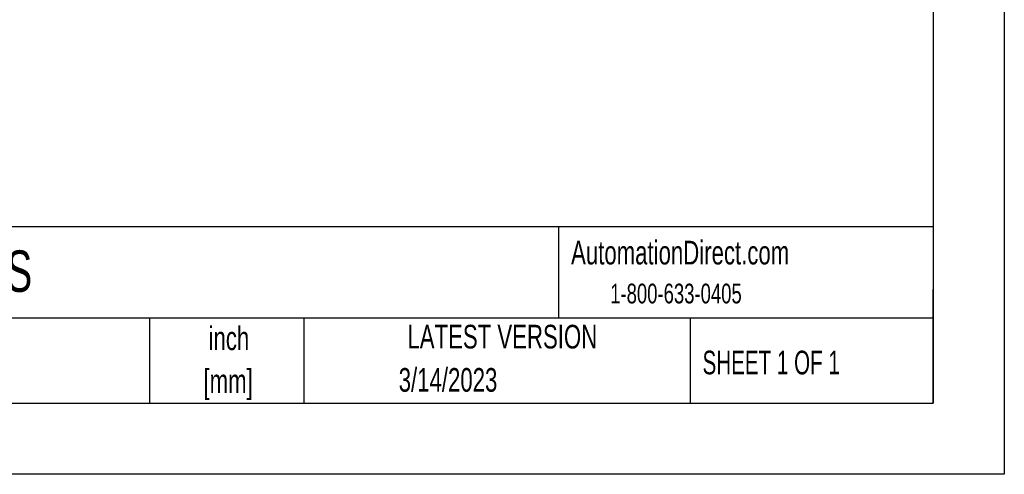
# Model space of a CAD drawing. Header units: inches. Extents: x 0 to 44, y 0 to 34.
# Tile 9 of 18: x 30.1 to 44, y 0 to 6.4. Entities that reach past the tile are written whole.
import ezdxf

# ---------------------------------------------------------------- set-up
doc = ezdxf.new("R2010")
doc.units = ezdxf.units.IN
doc.header["$LTSCALE"] = 4
doc.header["$MEASUREMENT"] = 0
doc.linetypes.add('CENTERX2', pattern=[0.8, 0.5, -0.1, 0.1, -0.1])
doc.layers.add('TEXT', color=140, linetype='Continuous', lineweight=25)
doc.styles.add('SLDTEXTSTYLE0', font='TXT', dxfattribs={"width": 0.7})
doc.styles.add('SLDTEXTSTYLE1', font='TXT', dxfattribs={"width": 0.65})

# ---------------------------------------------------------------- blocks, each defined once
blk = doc.blocks.new('SW_NOTE_0_1')
at = {"layer": 'TEXT', "color": 0, "linetype": 'CENTERX2', "lineweight": 18, "char_height": 0.3333, "attachment_point": 2, "style": 'SLDTEXTSTYLE0'}
for s, insert in [('inch', (0.5, 0.43)), ('[mm]', (0.489, -0.172))]:
    blk.add_mtext(s, dxfattribs=dict(at, insert=insert))
blk = doc.blocks.new('SW_NOTE_0_2')
at = {"layer": 'TEXT', "color": 0, "linetype": 'CENTERX2', "lineweight": 18, "char_height": 0.33333, "attachment_point": 1, "style": 'SLDTEXTSTYLE0'}
for s, insert in [('UNLESS OTHERWISE', (0, 0.43)), ('SPECIFIED UNITS ARE:', (0, -0.172))]:
    blk.add_mtext(s, dxfattribs=dict(at, insert=insert))

msp = doc.modelspace()

# ---------------------------------------------------------------- linework, layer by layer
at = {"color": 7, "linetype": 'Continuous'}
for p, q in [((44.0004, 34.0004), (44.0004, 0.0004)), ((44.0004, 0.0004), (0.0004, 0.0004))]:
    msp.add_line(p, q, dxfattribs=at)
at = {"layer": 'TEXT'}
for p, q in [((43, 33), (43, 1)), ((43, 3.4844), (1, 3.4844)), ((37.7284, 3.4844), (37.7284, 2.2)), ((43, 1), (43, 2.6)), ((43, 2.2), (1, 2.2)), ((31.9723, 2.2), (31.9723, 1)), ((34.1436, 2.2), (34.1436, 1)), ((39.5825, 2.2), (39.5825, 1)), ((1, 1), (43, 1))]:
    msp.add_line(p, q, dxfattribs=at)

# ---------------------------------------------------------------- block references
at = {"layer": 'TEXT', "linetype": 'CENTERX2', "lineweight": 18}
for name, p in [('SW_NOTE_0_2', (26.3949, 1.6749)), ('SW_NOTE_0_1', (32.5904, 1.6514))]:
    msp.add_blockref(name, p, dxfattribs=at)

# ---------------------------------------------------------------- texts
for s, insert, char_height, attachment_point, style in [('AutomationDirect.com', (37.9047, 3.2876), 0.333333, 1, 'SLDTEXTSTYLE0'), ('00118ET3EBM56C-S', (25.0721, 3.1515), 0.583333, 1, 'SLDTEXTSTYLE0'), ('1-800-633-0405', (38.4554, 2.6836), 0.277778, 1, 'SLDTEXTSTYLE0'), ('LATEST VERSION', (36.9373, 2.1046), 0.333333, 2, 'SLDTEXTSTYLE0'), ('SHEET 1 OF 1', (39.7545, 1.7404), 0.333333, 1, 'SLDTEXTSTYLE1'), ('3/14/2023', (36.1735, 1.4963), 0.33333, 2, 'SLDTEXTSTYLE0')]:
    msp.add_mtext(s, dxfattribs=dict(at, insert=insert, char_height=char_height, attachment_point=attachment_point, style=style))

doc.saveas('drawing.dxf')
